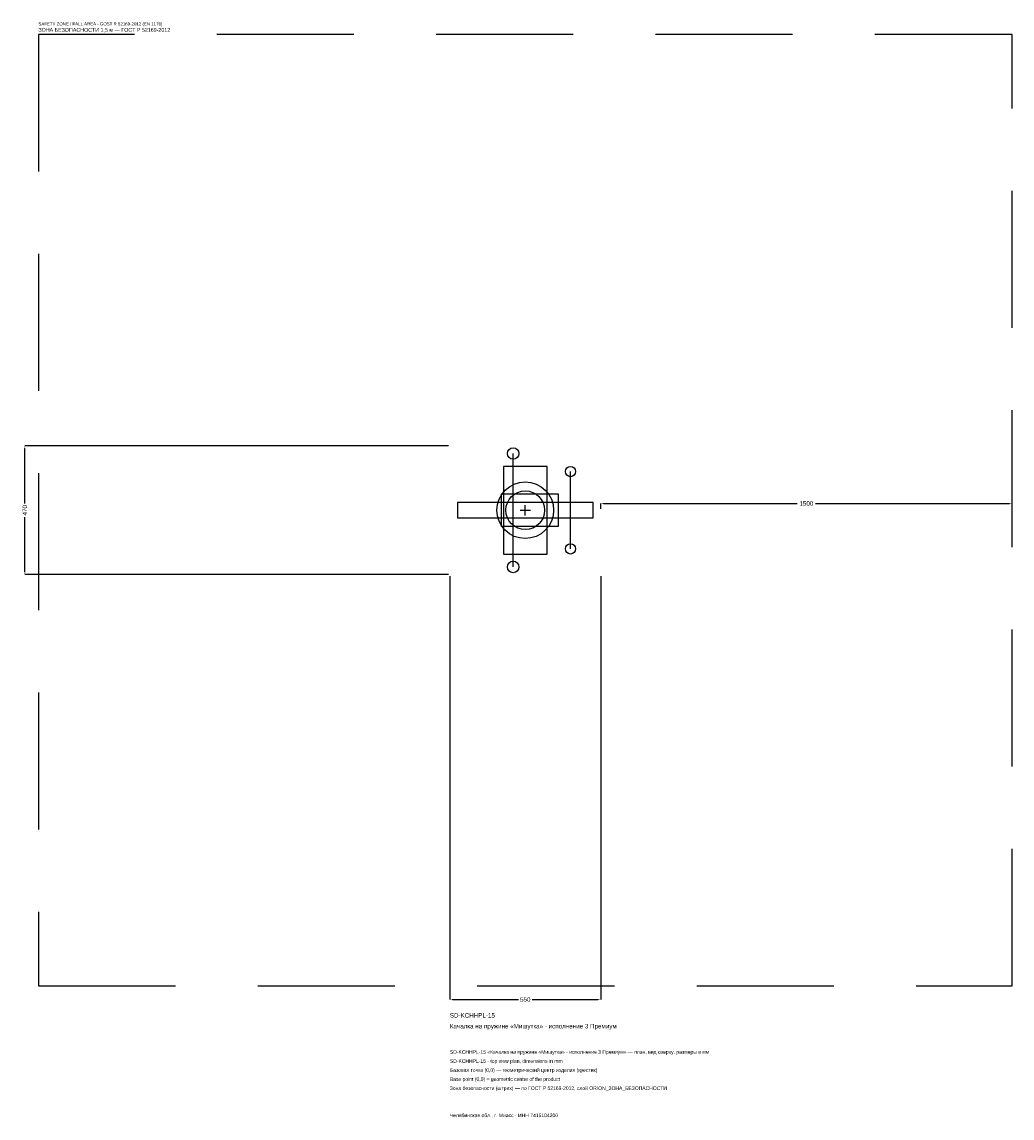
# Model space of a CAD drawing. Header units: metres. Extents: x -1835 to 1775, y -2217 to 1781.
import ezdxf

# ---------------------------------------------------------------- set-up
doc = ezdxf.new("R2010")
doc.units = ezdxf.units.M
doc.linetypes.add('DASHED', pattern=[800, 500, -300])
for name, color, linetype in [('ORION_ДАННЫЕ', 3, 'Continuous'), ('ORION_ЗОНА_БЕЗОПАСНОСТИ', 1, 'Continuous'), ('ORION_КОНТУР', 7, 'Continuous'), ('ORION_РАЗМЕРЫ', 8, 'Continuous')]:
    doc.layers.add(name, color=color, linetype=linetype)
doc.dimstyles.new('ORION', dxfattribs={"dimtxt": 16.5, "dimasz": 9.9, "dimexe": 1.25, "dimexo": 4.95, "dimtad": 1, "dimdec": 0, "dimcen": 2.5, "dimazin": 3, "dimtfac": 1, "dimtmove": 0, "dimatfit": 3, "dimarcsym": 0})

# ---------------------------------------------------------------- blocks, each defined once
blk = doc.blocks.new('_CLOSEDFILLED')
at = {"color": 0, "linetype": 'BYBLOCK'}
blk.add_solid([(-1, 0.16), (0, 0), (-1, -0.16)], dxfattribs=at)
blk = doc.blocks.new('*D1')
for p, q in [((-275, -239.95), (-275, -1784.5)), ((275, -239.95), (275, -1784.5)), ((-265.1, -1784.5), (-24.75, -1784.5)), ((24.75, -1784.5), (265.1, -1784.5))]:
    blk.add_line(p, q)
at = {"layer": 'Defpoints'}
for p in [(-275, -235), (275, -235), (-275, -1784.5)]:
    blk.add_point(p, dxfattribs=at)
at = {"layer": 'ORION_РАЗМЕРЫ', "xscale": 9.9, "yscale": 9.9, "rotation": 180}
blk.add_blockref('_CLOSEDFILLED', (-275, -1784.5), dxfattribs=at)
at = {"layer": 'ORION_РАЗМЕРЫ', "xscale": 9.9, "yscale": 9.9}
blk.add_blockref('_CLOSEDFILLED', (275, -1784.5), dxfattribs=at)
at = {"layer": 'ORION_РАЗМЕРЫ', "insert": (0, -1784.5), "char_height": 16.5, "attachment_point": 5}
blk.add_mtext('550', dxfattribs=at)
blk = doc.blocks.new('*D2')
for p, q in [((-279.95, 235), (-1824.5, 235)), ((-1824.5, 24.75), (-1824.5, 225.1)), ((-1824.5, -225.1), (-1824.5, -24.75)), ((-279.95, -235), (-1824.5, -235))]:
    blk.add_line(p, q)
at = {"layer": 'Defpoints'}
for p in [(-275, 235), (-1824.5, -235), (-275, -235)]:
    blk.add_point(p, dxfattribs=at)
at = {"layer": 'ORION_РАЗМЕРЫ', "xscale": 9.9, "yscale": 9.9}
for p, rotation in [((-1824.5, 235), 90), ((-1824.5, -235), 270)]:
    blk.add_blockref('_CLOSEDFILLED', p, dxfattribs=dict(at, rotation=rotation))
at = {"layer": 'ORION_РАЗМЕРЫ', "insert": (-1824.5, 0), "char_height": 16.5, "attachment_point": 5, "rotation": 90}
blk.add_mtext('470', dxfattribs=at)
blk = doc.blocks.new('*D3')
for p, q in [((275, 4.95), (275, 24.75)), ((284.9, 24.75), (992, 24.75)), ((1058, 24.75), (1765.1, 24.75)), ((1775, 4.95), (1775, 24.75))]:
    blk.add_line(p, q)
at = {"layer": 'Defpoints'}
for p in [(275, 24.75), (275, 0), (1775, 0)]:
    blk.add_point(p, dxfattribs=at)
at = {"layer": 'ORION_РАЗМЕРЫ', "xscale": 9.9, "yscale": 9.9, "rotation": 180}
blk.add_blockref('_CLOSEDFILLED', (275, 24.75), dxfattribs=at)
at = {"layer": 'ORION_РАЗМЕРЫ', "xscale": 9.9, "yscale": 9.9}
blk.add_blockref('_CLOSEDFILLED', (1775, 24.75), dxfattribs=at)
at = {"layer": 'ORION_РАЗМЕРЫ', "insert": (1025, 24.75), "char_height": 16.5, "attachment_point": 5}
blk.add_mtext('1500', dxfattribs=at)
blk = doc.blocks.new('ОРИОН SD-KCHHPL-15 Качалка на пружине Мишутка · исполнение 3 Премиум')
at = {"layer": 'ORION_ЗОНА_БЕЗОПАСНОСТИ', "linetype": 'DASHED'}
blk.add_lwpolyline([(-1775, -1735), (1775, -1735), (1775, 1735), (-1775, 1735)], close=True, dxfattribs=at)
at = {"layer": 'ORION_КОНТУР'}
for p, q in [((-44, -206.8), (-44, 206.8)), ((165, -141), (165, 141))]:
    blk.add_line(p, q, dxfattribs=at)
for points in [[(-79.75, -159.8), (79.75, -159.8), (79.75, 159.8), (-79.75, 159.8)], [(-88, -58.75), (121, -58.75), (121, 58.75), (-88, 58.75)], [(-247.5, -28.2), (247.5, -28.2), (247.5, 28.2), (-247.5, 28.2)]]:
    blk.add_lwpolyline(points, close=True, dxfattribs=at)
for centre, radius in [((-44, 206.8), 21.15), ((165, 141), 18.8), ((0, 0), 103.4), ((0, 0), 70.5), ((165, -141), 18.8), ((-44, -206.8), 21.15)]:
    blk.add_circle(centre, radius, dxfattribs=at)
at = {"layer": 'ORION_РАЗМЕРЫ'}
for p, q in [((-18.8, 0), (18.8, 0)), ((0, -18.8), (0, 18.8))]:
    blk.add_line(p, q, dxfattribs=at)
at = {"layer": 'ORION_ДАННЫЕ'}
for tag, p in [('АРТИКУЛ', (-275, -1850.5)), ('НАИМЕНОВАНИЕ', (-275, -1890.1))]:
    blk.add_attdef(tag, p, '', height=16.5, dxfattribs=at)
at = {"layer": 'ORION_ДАННЫЕ', "flags": 1}
for tag, p in [('ПРОИЗВОДИТЕЛЬ', (-275, -1929.7)), ('ТЕЛЕФОН', (-275, -1969.3)), ('САЙТ', (-275, -2048.5)), ('АДРЕС', (-275, -2088.1)), ('РЕКВИЗИТЫ', (-275, -2127.7)), ('ГАБАРИТЫ', (-275, -2167.3)), ('ЗОНА_БЕЗОПАСНОСТИ', (-275, -2206.9))]:
    blk.add_attdef(tag, p, '', height=16.5, dxfattribs=at)
at = {"layer": 'ORION_ЗОНА_БЕЗОПАСНОСТИ', "color": 1}
for s, height, p in [('SAFETY ZONE / FALL AREA - GOST R 52169-2012 (EN 1176)', 11.55, (-1775, 1768)), ('ЗОНА БЕЗОПАСНОСТИ 1,5 м — ГОСТ Р 52169-2012', 14.025, (-1775, 1744.9))]:
    blk.add_text(s, height=height, dxfattribs=at).set_placement(p)
at = {"layer": 'ORION_РАЗМЕРЫ'}
dim = blk.add_linear_dim(base=(-1824.5, -235), p1=(-275, -235), p2=(-275, 235), angle=90, dimstyle='ORION', dxfattribs=at)
dim.commit()
dim.dimension.update_dxf_attribs({"geometry": '*D2', "text_midpoint": (-1824.5, 0)})
for base, p1, p2, picture, middle in [((275, 24.75), (275, 0), (1775, 0), '*D3', (1025, 24.75)), ((-275, -1784.5), (-275, -235), (275, -235), '*D1', (0, -1784.5))]:
    dim = blk.add_linear_dim(base=base, p1=p1, p2=p2, dimstyle='ORION', dxfattribs=at)
    dim.commit()
    dim.dimension.update_dxf_attribs({"geometry": picture, "text_midpoint": middle})

msp = doc.modelspace()

# ---------------------------------------------------------------- block references
msp.add_blockref('ОРИОН SD-KCHHPL-15 Качалка на пружине Мишутка · исполнение 3 Премиум', (0, 0)).add_auto_attribs({'АРТИКУЛ': 'SD-KCHHPL-15', 'НАИМЕНОВАНИЕ': 'Качалка на пружине «Мишутка» · исполнение 3 Премиум'})

# ---------------------------------------------------------------- texts
at = {"layer": 'ORION_ДАННЫЕ', "color": 3}
for s, p in [('SD-KCHHPL-15 «Качалка на пружине «Мишутка» · исполнение 3 Премиум» — план, вид сверху, размеры в мм', (-275, -1982.5)), ('SD-KCHHPL-15 - top view plan, dimensions in mm', (-275, -2015.5)), ('Челябинская обл., г. Миасс · ИНН 7415104200', (-275, -2213.5))]:
    msp.add_text(s, height=13.2, dxfattribs=at).set_placement(p)
at = {"layer": 'ORION_ДАННЫЕ', "color": 7}
for s, p in [('Базовая точка (0,0) — геометрический центр изделия (крестик)', (-275, -2048.5)), ('Base point (0,0) = geometric center of the product', (-275, -2081.5))]:
    msp.add_text(s, height=13.2, dxfattribs=at).set_placement(p)
at = {"layer": 'ORION_ДАННЫЕ', "color": 1}
msp.add_text('Зона безопасности (штрих) — по ГОСТ Р 52169-2012, слой ORION_ЗОНА_БЕЗОПАСНОСТИ', height=13.2, dxfattribs=at).set_placement((-275, -2114.5))

doc.saveas('drawing.dxf')
